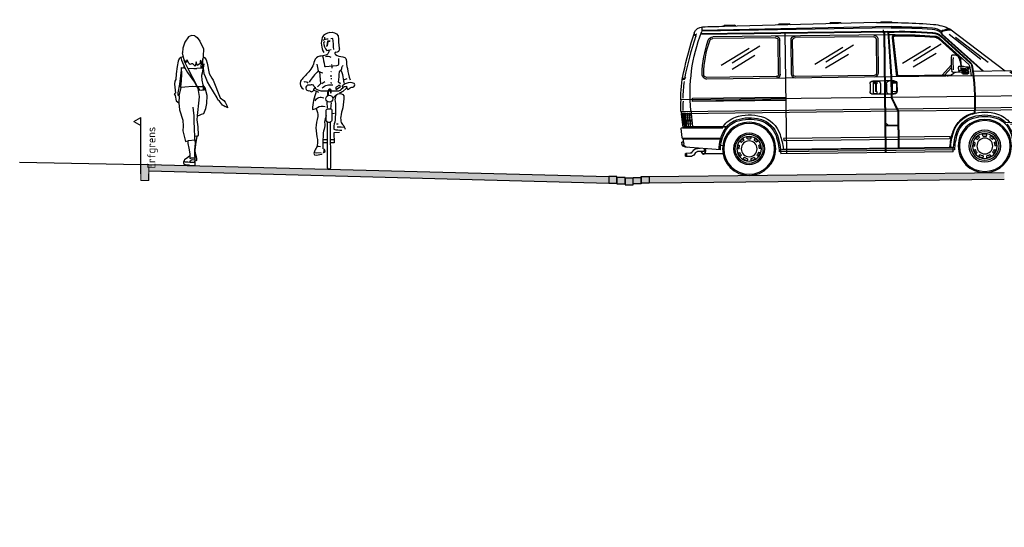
# Model space of a CAD drawing. Header units: metres. Extents: x 104013 to 108981, y 427946 to 428479.
# Tile 91 of 256: x 108725 to 108737, y 428264 to 428270. Entities that reach past the tile are written whole.
import ezdxf

# ---------------------------------------------------------------- set-up
doc = ezdxf.new("R2010")
doc.units = ezdxf.units.M
for name, color, linetype, lineweight in [('N-WE-OG-TERREIN_ERF-SD', 7, 'Continuous', 25), ('N-WE-VH-VERHARDING-GD', 7, 'Continuous', 25), ('N-XX-VH-KANTOPSLUITING_OPSLUITBAND-SD', 150, 'Continuous', 0), ('X-XX-AL-AANKLEDING-SD', 251, 'Continuous', 25), ('X-XX-AL-T25', 7, 'Continuous', 25)]:
    doc.layers.add(name, color=color, linetype=linetype, lineweight=lineweight)
for name, color, linetype, true_color in [('N-WE-VH-VERHARDING-AP_PARKEERPLAATS', 7, 'Continuous', 0x889692), ('N-WE-VH-VERHARDING-AP_PLEIN', 7, 'Continuous', 0x7f6f3f), ('N-WE-VH-VERHARDING-AP_RIJBAAN-ELEMENT', 7, 'Continuous', 0x7f4f3f), ('N-WE-VH-VERHARDING-AP_VOETPAD', 7, 'Continuous', 0xdbdbdb)]:
    doc.layers.add(name, color=color, linetype=linetype, true_color=true_color)
doc.styles.add('NLCS-ISO-M50-T25', font='NLCS-ISO.ttf', dxfattribs={"height": 0.125})

# ---------------------------------------------------------------- blocks, each defined once
blk = doc.blocks.new('N-SVH-KANTOPSLUITING_OB_100X200-D')
blk.add_hatch(color=253).paths.add_polyline_path([(-0.1, -0.2), (0, -0.2), (0, 0), (-0.1, 0)])
at = {"flags": 128}
blk.add_lwpolyline([(-0.1, -0.2), (0, -0.2), (0, 0), (-0.1, 0)], close=True, dxfattribs=at)
blk = doc.blocks.new('SOG-ERFGRENS_RECHTS-D')
for p, q in [((0.433, 3.25), (0, 3.5)), ((0, 3), (0, 3.5)), ((0.433, 3.25), (0, 3)), ((0, 0), (0, 3))]:
    blk.add_line(p, q)
blk = doc.blocks.new('SAL-AANKLEDING_VOETGANGER_VROUW_ACHTERAANZICHT-D')
for p, q in [((-0.049, 1.595), (-0.094, 1.53)), ((-0.014, 1.612), (-0.049, 1.595)), ((0.029, 1.608), (-0.014, 1.612)), ((0.029, 1.608), (0.058, 1.588)), ((0.058, 1.588), (0.092, 1.541)), ((-0.094, 1.53), (-0.121, 1.454)), ((0.092, 1.541), (0.135, 1.448)), ((-0.121, 1.454), (-0.124, 1.397)), ((0.133, 1.347), (0.129, 1.322)), ((0.135, 1.448), (0.134, 1.355)), ((-0.109, 1.243), (-0.093, 1.211)), ((0.122, 1.273), (0.113, 1.286)), ((0.129, 1.322), (0.122, 1.273)), ((0.123, 1.207), (0.127, 1.265)), ((0.127, 1.265), (0.129, 1.322)), ((-0.136, 1.215), (-0.108, 1.213)), ((-0.056, 1.208), (0.015, 1.205)), ((0.015, 1.205), (0.056, 1.205)), ((0.109, 1.206), (0.056, 1.205)), ((0.13, 1.178), (0.111, 1.118)), ((0.111, 1.118), (0.114, 1.059)), ((0.055, 0.978), (0.066, 0.958)), ((0.114, 1.059), (0.13, 1.002)), ((0.157, 0.964), (0.13, 1.002)), ((0.13, 1.002), (0.131, 0.985)), ((0.131, 0.977), (0.134, 0.947)), ((-0.164, 0.863), (-0.141, 0.966)), ((0.066, 0.958), (0.072, 0.932)), ((0.072, 0.932), (0.082, 0.858)), ((0.082, 0.858), (0.079, 0.809)), ((0.108, 0.931), (0.086, 0.937)), ((0.142, 0.933), (0.108, 0.931)), ((0.148, 0.939), (0.142, 0.933)), ((0.147, 0.964), (0.148, 0.939)), ((0.157, 0.964), (0.147, 0.964)), ((0.182, 0.868), (0.157, 0.964)), ((0.178, 0.771), (0.182, 0.868)), ((0.079, 0.809), (0.057, 0.619)), ((0.167, 0.707), (0.178, 0.771)), ((0.057, 0.619), (0.064, 0.615)), ((0.06, 0.566), (0.064, 0.615)), ((0.064, 0.615), (0.085, 0.626)), ((0.085, 0.626), (0.11, 0.639)), ((0.11, 0.639), (0.142, 0.644)), ((0.142, 0.644), (0.167, 0.707)), ((0.069, 0.482), (0.06, 0.566)), ((0.059, 0.365), (0.076, 0.376)), ((0.076, 0.376), (0.069, 0.482)), ((-0.058, 0.309), (-0.057, 0.274)), ((-0.057, 0.274), (-0.045, 0.215)), ((0.028, 0.321), (0.031, 0.322)), ((0.031, 0.322), (0.029, 0.36)), ((-0.045, 0.215), (-0.031, 0.146)), ((-0.031, 0.146), (-0.032, 0.121)), ((0.025, 0.164), (0.024, 0.146)), ((0.026, 0.197), (0.025, 0.164)), ((0.036, 0.161), (0.025, 0.164)), ((0.026, 0.127), (0.03, 0.095)), ((-0.104, 0.053), (-0.111, 0.051)), ((-0.111, 0.051), (-0.111, 0.025)), ((-0.111, 0.025), (-0.099, 0.016)), ((-0.099, 0.073), (-0.105, 0.062)), ((-0.105, 0.062), (-0.104, 0.053)), ((-0.104, 0.053), (-0.09, 0.046)), ((-0.057, 0.099), (-0.099, 0.073)), ((-0.099, 0.016), (-0.079, 0.011)), ((-0.09, 0.046), (-0.059, 0.047)), ((-0.079, 0.011), (-0.046, 0.01)), ((-0.059, 0.047), (-0.033, 0.042)), ((-0.032, 0.121), (-0.057, 0.099)), ((-0.046, 0.01), (-0.025, 0.001)), ((-0.032, 0.121), (-0.034, 0.093)), ((-0.034, 0.093), (-0.029, 0.087)), ((-0.033, 0.042), (-0.024, 0.062)), ((-0.033, 0.042), (0.002, 0.041)), ((-0.029, 0.087), (-0.012, 0.096)), ((-0.025, 0.001), (0, 0)), ((-0.024, 0.062), (-0.013, 0.073)), ((-0.013, 0.073), (0.003, 0.076)), ((-0.012, 0.096), (0.011, 0.098)), ((0, 0), (0.026, 0)), ((0.002, 0.041), (0.027, 0.044)), ((0.003, 0.076), (0.03, 0.073)), ((0.011, 0.098), (0.03, 0.095)), ((0.026, 0), (0.034, 0.006)), ((0.027, 0.044), (0.033, 0.054)), ((0.034, 0.043), (0.027, 0.044)), ((0.03, 0.095), (0.03, 0.073)), ((0.033, 0.054), (0.03, 0.073)), ((0.049, 0.064), (0.033, 0.054)), ((0.034, 0.006), (0.034, 0.043)), ((0.047, 0.117), (0.05, 0.082)), ((0.05, 0.082), (0.049, 0.064))]:
    blk.add_line(p, q)
for points in [[(0.062, 0.978), (0.075, 0.954), (0.086, 0.937), (0.135, 0.939), (0.134, 0.947), (0.147, 0.964), (0.131, 0.985), (0.131, 0.977), (0.062, 0.978), (-0.056, 1.208), (-0.098, 1.289), (-0.104, 1.312), (-0.112, 1.347), (-0.146, 1.339), (-0.165, 1.324), (-0.177, 1.293), (-0.191, 1.228), (-0.202, 1.137), (-0.207, 1.066), (-0.218, 1.048), (-0.221, 1.011), (-0.211, 0.896), (-0.226, 0.89), (-0.224, 0.881), (-0.213, 0.867), (-0.202, 0.802), (-0.171, 0.776), (-0.162, 0.69), (-0.118, 0.563), (-0.117, 0.49), (-0.121, 0.432), (-0.086, 0.299), (-0.058, 0.309), (-0.049, 0.312), (0.028, 0.321), (0.032, 0.276), (0.026, 0.197)], [(0.13, 1.178), (0.135, 1.207), (0.123, 1.207), (0.109, 1.206), (0.113, 1.286), (0.099, 1.308), (0.091, 1.262), (0.06, 1.239), (0.045, 1.285), (0.033, 1.232), (0.004, 1.263), (-0.013, 1.261), (-0.03, 1.255), (-0.041, 1.261), (-0.066, 1.311), (-0.075, 1.3), (-0.075, 1.277), (-0.104, 1.312), (-0.124, 1.397)], [(0.134, 1.355), (0.133, 1.347), (0.149, 1.341), (0.171, 1.311), (0.182, 1.269), (0.207, 1.14), (0.24, 1.082), (0.258, 1.057), (0.344, 0.839), (0.389, 0.808), (0.407, 0.786), (0.43, 0.735), (0.433, 0.718), (0.423, 0.723), (0.415, 0.731), (0.406, 0.73), (0.392, 0.741), (0.384, 0.741), (0.371, 0.748), (0.334, 0.797), (0.316, 0.817), (0.307, 0.84), (0.217, 0.99), (0.187, 1.04), (0.16, 1.101), (0.146, 1.137), (0.135, 1.207), (0.144, 1.263)], [(-0.146, 1.339), (-0.138, 1.307), (-0.111, 1.247), (-0.109, 1.243), (-0.108, 1.213), (-0.093, 1.211), (-0.063, 1.155), (0.024, 1.036), (0.055, 0.978), (0.001, 0.979), (-0.093, 0.974), (-0.141, 0.966), (-0.147, 0.979), (-0.141, 1.007), (-0.138, 1.055), (-0.133, 1.128), (-0.136, 1.215), (-0.161, 1.009), (-0.181, 0.9), (-0.181, 0.878), (-0.164, 0.863), (-0.171, 0.776)], [(0.042, 0.139), (0.024, 0.146), (0.026, 0.127), (0.035, 0.126), (0.047, 0.117), (0.046, 0.128), (0.042, 0.139), (0.036, 0.161), (0.035, 0.167), (0.033, 0.19), (0.04, 0.26), (0.059, 0.365), (0.056, 0.363), (0.029, 0.36), (0.024, 0.45), (0.019, 0.555), (0.022, 0.615), (0.012, 0.688), (0.008, 0.725)]]:
    blk.add_lwpolyline(points)
blk = doc.blocks.new('SAL-AANKLEDING_FIETSTER_VOORAANZICHT-D')
for points in [[(0.01, 1.694, 0.224954), (-0.085, 1.633, 0.218026), (-0.065, 1.447, -0.070213)], [(-0.073, 1.599, -0.105441), (-0.01, 1.617, -1.362009)], [(0.01, 1.694, -0.362904), (0.113, 1.652, 0.015093), (0.126, 1.499, -0.568041), (0.078, 1.449, 0.463013), (0.079, 1.42, 0.11132), (0.17, 1.393, -0.31235), (0.213, 1.36, 0.04183), (0.227, 1.247, 0.074826), (0.262, 1.109, 1453.487325)], [(0.058, 1.482, 0.012848), (0.047, 1.622), (0.024, 1.618)], [(-0.005, 1.475, -0.429934), (-0.039, 1.415, -0.021707), (-0.115, 1.4, 0.316506), (-0.181, 1.342, -0.14059), (-0.266, 1.191, 0.032752), (-0.355, 1.09, 0.39656), (-0.315, 0.994, 2.431502)], [(-0.052, 1.578), (-0.069, 1.572, 0.16771), (-0.026, 1.472), (0.026, 1.482)], [(-0.08, 1.406, -0.027944), (-0.057, 1.281, 0.422814), (-0.046, 1.273), (0.097, 1.287, 0.51068), (0.123, 1.314), (0.123, 1.372)], [(-0.046, 1.396, -0.201307), (0.023, 1.389, -0.293478)], [(-0.151, 1.301, -0.014584), (-0.133, 1.221, 0.043832), (-0.247, 1.079, 3.218337)], [(-0.133, 1.221, 0.170934), (-0.077, 1.195, 0.38449)], [(0.141, 1.059), (0.119, 1.081, 0.008797), (0.128, 1.207, -0.226735), (0.143, 1.225, 0.298471), (0.159, 1.25, -0.223663), (0.175, 1.286, -4.108203)], [(0.147, 1.226, -0.087706), (0.176, 1.119, 0.04255), (0.185, 1.068, -2.271623)], [(0.222, 1.119, 0.151778), (0.18, 1.099, 0.134147)], [(-0.309, 1.084, -0.322135), (-0.261, 1.068, 1.351223)], [(-0.164, 1.007, -0.168398), (-0.194, 1.042, 0.208056), (-0.221, 1.044, -0.01449), (-0.267, 1.041, 0.431381), (-0.282, 0.989, 0.342036), (-0.238, 0.975, 0.502767), (-0.208, 0.963, 0.321691), (-0.187, 0.992, -0.567898), (-0.163, 1.007, -1.321991)], [(0.177, 1.012), (0.145, 0.986, -0.244623), (0.104, 0.967, 0.016865), (-0.082, 0.967, -0.118708), (-0.136, 0.981), (-0.179, 1.003), (-0.191, 0.979), (-0.162, 0.972), (-0.132, 0.957)], [(-0.087, 1.008, -0.227843), (0.046, 1.045, 0.144244)], [(0.089, 0.99), (0.143, 1.024, 0.561425), (0.116, 1.036, -0.015186), (0.09, 1.019, 0.437223), (0.089, 0.99, -0.83324)], [(0.218, 1.004), (0.172, 0.965, -0.132229), (0.125, 0.944, 0.333695)], [(0.312, 1.062, 0.206679), (0.211, 1.064, 0.115586), (0.164, 1.03, 0.284772), (0.168, 1.018, 0.001883), (0.215, 1.029, 0.077479), (0.228, 0.992, 0.472133), (0.25, 1, -0.166307), (0.294, 1.018, 0.498514), (0.317, 1.06), (0.312, 1.062)], [(-0.16, 0.962, 0.073428), (-0.207, 0.741, 0.187521), (-0.143, 0.767, -0.191907), (-0.05, 0.779, 2.461001)], [(-0.174, 0.847, -0.408369), (-0.065, 0.884, 0.431027)], [(0.047, 0.886, -0.028217), (0.113, 0.936, -0.34375), (0.184, 0.91, -0.008166), (0.171, 0.76, 0.053344), (0.144, 0.653, 0.087477), (0.152, 0.579, 0.083197), (0.182, 0.536, -0.082582), (0.2, 0.498, -1.052457)], [(0.086, 0.917, 0.177371), (0.076, 0.842, -0.057471), (0.07, 0.583, 0.127258), (0.061, 0.496, 0.0836), (0.16, 0.486, 2.180609)], [(-0.159, 0.754, -0.122303), (-0.141, 0.652, 0.045301), (-0.162, 0.512, 0.055524), (-0.144, 0.367, -0.09123), (-0.151, 0.276, 0.06619), (-0.181, 0.218, 0.323893), (-0.179, 0.177, 0.121836), (-0.091, 0.189, -1.824136), (-0.091, 0.188, -0.254)], [(-0.035, 0.617), (-0.036, 0.721, -0.443605), (-0.013, 0.749), (0.014, 0.749, -0.505348), (0.034, 0.726), (0.034, 0.606, -0.843072), (-0.035, 0.61), (-0.035, 0.617)], [(-0.036, 0.668, 0.016355), (-0.055, 0.582, -0.100875), (-0.06, 0.496, 0.107973), (-0.073, 0.404, 0.025875), (-0.077, 0.252, 20.285035)], [(0.014, 0.58), (0.017, 0.018, -0.965528), (-0.019, 0.016), (-0.02, 0.582)]]:
    blk.add_lwpolyline(points, format="xyb")
for points in [[(-0.056, 1.638), (-0.057, 1.608)], [(0.013, 1.588), (-0.02, 1.588), (-0.027, 1.528)], [(0.011, 1.585), (-0.017, 1.585), (-0.025, 1.53)], [(0.029, 1.3), (0.036, 1.283), (0.035, 1.251)], [(-0.119, 1.211), (-0.106, 1.06), (-0.142, 1.021)], [(0.026, 1.212), (0.021, 1.203)], [(0.024, 1.166), (0.022, 1.144)], [(0.028, 1.129), (0.025, 1.116)], [(-0.088, 1.062), (-0.054, 1.087)], [(0.024, 1.078), (0.025, 1.064)], [(-0.021, 0.756), (-0.022, 0.833)], [(0.026, 0.826), (0.02, 0.745)], [(0.036, 0.689), (0.068, 0.696)], [(0.094, 0.561), (0.112, 0.563)], [(0.099, 0.524), (0.149, 0.525), (0.189, 0.523)], [(-0.022, 0.364), (-0.074, 0.366)], [(0.131, 0.456), (0.058, 0.453), (0.065, 0.329), (0.019, 0.329)], [(0.063, 0.366), (0.022, 0.363)], [(-0.152, 0.279), (-0.127, 0.286), (-0.104, 0.284)], [(-0.025, 0.329), (-0.074, 0.329)], [(-0.06, 0.249), (-0.054, 0.225), (-0.057, 0.207), (-0.072, 0.205), (-0.066, 0.211), (-0.059, 0.225), (-0.06, 0.236), (-0.061, 0.252)], [(-0.183, 0.208), (-0.152, 0.202), (-0.097, 0.208)]]:
    blk.add_lwpolyline(points)
for points in [[(-0.027, 1.531), (-0.03, 1.526), (-0.023, 1.527)], [(0.024, 0.949), (0.023, 0.978), (0.014, 0.99), (-0.005, 0.985), (-0.01, 0.97), (-0.016, 0.942), (-0.015, 0.92), (-0.009, 0.924), (-0.01, 0.956), (-0.003, 0.982), (0.014, 0.981), (0.021, 0.973), (0.02, 0.948)]]:
    blk.add_lwpolyline(points, close=True)
blk.add_lwpolyline([(0.027, 0.946), (0.028, 0.977, 0.668087), (-0.007, 0.984, 0.16058), (-0.018, 0.91), (-0.005, 0.918), (-0.006, 0.96, -1.047019), (0.019, 0.965), (0.018, 0.945)], format="xyb", close=True)
blk.add_circle((0.003, 0.874), 0.0437)
blk = doc.blocks.new('SAL-AANKLEDING_BUSJE1_ZIJAANZICHT-D')
for p, q in [((1.995, 1.884), (1.985, 1.874)), ((2.122, 1.885), (2.132, 1.875)), ((2.182, 1.875), (4.065, 1.851)), ((2.625, 1.879), (2.615, 1.869)), ((2.625, 1.879), (2.756, 1.878)), ((2.756, 1.878), (2.766, 1.868)), ((3.258, 1.871), (3.248, 1.862)), ((3.258, 1.871), (3.389, 1.87)), ((3.389, 1.87), (3.399, 1.86)), ((3.939, 1.863), (3.929, 1.853)), ((3.939, 1.863), (4.069, 1.862)), ((4.069, 1.862), (4.079, 1.851)), ((0.593, 1.256), (1.273, 1.785)), ((1.366, 1.72), (0.863, 1.256)), ((1.374, 1.72), (0.872, 1.256)), ((0.896, 1.404), (1.283, 1.716)), ((1.952, 1.721), (2.032, 1.721)), ((1.999, 1.824), (4.346, 1.804)), ((1.999, 1.807), (4.349, 1.794)), ((2.033, 1.755), (2.004, 1.206)), ((2.042, 1.763), (2.012, 1.205)), ((2.04, 1.721), (4.212, 1.721)), ((2.041, 1.755), (4.363, 1.755)), ((2.042, 1.763), (4.36, 1.763)), ((2.084, 1.763), (2.084, 0.262)), ((2.092, 1.755), (2.092, 0.262)), ((2.098, 1.783), (2.098, 1.748)), ((2.098, 1.748), (2.101, 1.744)), ((3.317, 1.763), (3.317, 0.262)), ((4.42, 1.762), (4.413, 1.759)), ((4.443, 1.764), (4.424, 1.752)), ((4.447, 1.754), (4.427, 1.742)), ((0.803, 1.365), (1.203, 1.68)), ((1.38, 1.698), (1.021, 1.366)), ((1.385, 1.692), (1.026, 1.36)), ((1.402, 1.674), (1.043, 1.342)), ((1.411, 1.664), (1.149, 1.422)), ((1.729, 1.397), (1.384, 1.604)), ((1.925, 1.213), (1.974, 1.683)), ((1.937, 1.2), (1.987, 1.682)), ((2.168, 1.671), (2.168, 1.25)), ((2.188, 1.671), (2.188, 1.25)), ((2.218, 1.701), (3.193, 1.701)), ((2.815, 1.397), (2.47, 1.604)), ((3.223, 1.25), (3.223, 1.671)), ((3.243, 1.25), (3.243, 1.671)), ((3.383, 1.25), (3.383, 1.671)), ((3.403, 1.25), (3.403, 1.671)), ((3.433, 1.701), (4.212, 1.701)), ((3.975, 1.397), (3.63, 1.604)), ((1.448, 1.484), (1.732, 1.316)), ((1.867, 1.369), (1.517, 1.575)), ((2.534, 1.484), (2.818, 1.316)), ((2.953, 1.369), (2.603, 1.575)), ((3.694, 1.484), (3.978, 1.316)), ((4.113, 1.369), (3.763, 1.575)), ((1.145, 1.4), (1.139, 1.324)), ((0.503, 1.223), (0.455, 1.223)), ((0.511, 1.228), (0.463, 1.228)), ((0.52, 1.233), (0.472, 1.233)), ((0.528, 1.237), (0.48, 1.237)), ((0.537, 1.242), (0.489, 1.242)), ((0.524, 1.256), (0.991, 1.256)), ((1.048, 1.305), (1.048, 1.284)), ((1.048, 1.256), (1.048, 1.236)), ((1.083, 1.315), (1.058, 1.315)), ((1.118, 1.274), (1.058, 1.274)), ((1.087, 1.266), (1.058, 1.266)), ((1.118, 1.226), (1.058, 1.226)), ((1.059, 1.303), (1.059, 1.292)), ((1.059, 1.254), (1.059, 1.243)), ((1.062, 1.239), (1.108, 1.251)), ((1.117, 1.287), (1.064, 1.287)), ((1.117, 1.238), (1.064, 1.238)), ((1.108, 1.251), (1.168, 1.268)), ((1.117, 1.287), (1.142, 1.294)), ((1.117, 1.238), (1.161, 1.25)), ((1.128, 1.29), (1.128, 1.284)), ((1.128, 1.241), (1.128, 1.236)), ((1.148, 1.307), (1.142, 1.294)), ((1.142, 1.294), (1.142, 1.277)), ((1.168, 1.268), (1.161, 1.25)), ((1.219, 1.246), (1.258, 1.218)), ((1.346, 1.213), (1.258, 1.309)), ((1.259, 1.34), (1.376, 1.213)), ((2.218, 1.22), (3.193, 1.22)), ((3.433, 1.22), (4.29, 1.22)), ((4.551, 1.221), (4.557, 1.217)), ((0.985, 1.2), (0.407, 1.2)), ((0.47, 1.205), (0.422, 1.205)), ((0.478, 1.209), (0.43, 1.209)), ((0.486, 1.214), (0.438, 1.214)), ((0.495, 1.219), (0.447, 1.219)), ((0.993, 1.2), (2.003, 1.2)), ((1.266, 1.213), (1.925, 1.213)), ((1.937, 1.116), (1.937, 1.022)), ((1.942, 1.121), (1.997, 1.121)), ((1.942, 1.116), (1.942, 1.022)), ((1.972, 1.151), (2.004, 1.151)), ((1.972, 1.146), (1.997, 1.146)), ((1.997, 1.146), (1.997, 0.992)), ((2.004, 1.206), (2.004, 0.946)), ((2.012, 1.206), (2.012, 0.944)), ((2.012, 1.2), (4.29, 1.2)), ((2.012, 1.151), (2.032, 1.151)), ((2.012, 1.151), (2.084, 1.151)), ((2.067, 1.116), (2.067, 1.022)), ((2.092, 1.151), (2.236, 1.151)), ((2.141, 1.116), (2.141, 1.022)), ((2.187, 1.146), (2.233, 1.146)), ((2.187, 1.146), (2.187, 1.117)), ((2.187, 1.117), (2.197, 1.117)), ((2.196, 1.117), (2.196, 1.021)), ((2.202, 1.112), (2.202, 1.026)), ((2.233, 1.146), (2.233, 0.992)), ((2.271, 1.116), (2.271, 1.022)), ((4.572, 1.21), (4.593, 1.21)), ((4.574, 1.2), (4.595, 1.2)), ((1.942, 1.017), (1.997, 1.017)), ((1.972, 0.992), (1.997, 0.992)), ((1.972, 0.987), (2.004, 0.987)), ((2.012, 0.987), (2.032, 0.987)), ((2.012, 0.987), (2.084, 0.987)), ((2.092, 0.987), (2.236, 0.987)), ((2.187, 1.021), (2.197, 1.021)), ((2.187, 1.021), (2.187, 0.992)), ((2.187, 0.992), (2.233, 0.992)), ((0.072, 0.862), (0.091, 0.875)), ((0.072, 0.858), (0.116, 0.858)), ((0.073, 0.892), (0.092, 0.905)), ((0.073, 0.888), (0.119, 0.888)), ((0.076, 0.913), (0.121, 0.913)), ((0.076, 0.862), (0.117, 0.862)), ((0.077, 0.892), (0.119, 0.892)), ((0.078, 0.928), (0.111, 0.928)), ((0.091, 0.875), (0.118, 0.875)), ((0.092, 0.905), (0.12, 0.905)), ((0.112, 0.797), (0.122, 0.928)), ((0.124, 0.901), (0.126, 0.932)), ((0.124, 0.831), (0.129, 0.896)), ((0.323, 0.937), (0.132, 0.937)), ((0.139, 0.946), (0.971, 0.946)), ((0.146, 0.88), (0.15, 0.932)), ((0.149, 0.842), (0.152, 0.875)), ((0.17, 0.879), (0.174, 0.932)), ((0.173, 0.833), (0.176, 0.882)), ((0.195, 0.892), (0.198, 0.932)), ((0.196, 0.82), (0.202, 0.895)), ((0.199, 0.797), (0.209, 0.928)), ((0.204, 0.869), (0.216, 0.869)), ((0.207, 0.899), (0.22, 0.899)), ((0.209, 0.929), (0.234, 0.929)), ((0.227, 0.869), (0.239, 0.869)), ((0.236, 0.93), (0.236, 0.937)), ((0.24, 0.899), (0.333, 0.899)), ((0.247, 0.869), (0.298, 0.869)), ((0.251, 0.889), (0.251, 0.937)), ((0.251, 0.929), (0.333, 0.929)), ((0.251, 0.786), (0.251, 0.881)), ((0.281, 0.786), (0.281, 0.937)), ((0.298, 0.891), (0.333, 0.891)), ((0.303, 0.837), (0.303, 0.892)), ((0.311, 0.892), (0.311, 0.937)), ((0.333, 0.796), (0.333, 0.936)), ((0.979, 0.946), (2.004, 0.946)), ((2.004, 0.946), (1.922, 0.773)), ((2.012, 0.944), (1.93, 0.771)), ((2.012, 0.946), (4.618, 0.946)), ((4.473, 0.965), (3.317, 0.965)), ((3.317, 0.93), (4.473, 0.93)), ((3.317, 0.925), (4.473, 0.925)), ((4.473, 0.925), (4.473, 0.965)), ((0.055, 0.772), (0.067, 0.785)), ((0.062, 0.773), (0.975, 0.773)), ((0.071, 0.786), (0.323, 0.786)), ((0.073, 0.832), (0.092, 0.845)), ((0.073, 0.828), (0.114, 0.828)), ((0.076, 0.802), (0.095, 0.815)), ((0.076, 0.798), (0.112, 0.798)), ((0.077, 0.832), (0.114, 0.832)), ((0.08, 0.802), (0.112, 0.802)), ((0.092, 0.845), (0.115, 0.845)), ((0.095, 0.815), (0.113, 0.815)), ((0.115, 0.791), (0.118, 0.829)), ((0.139, 0.791), (0.143, 0.839)), ((0.163, 0.791), (0.167, 0.836)), ((0.187, 0.791), (0.19, 0.823)), ((0.199, 0.809), (0.227, 0.809)), ((0.202, 0.839), (0.215, 0.839)), ((0.221, 0.839), (0.231, 0.839)), ((0.221, 0.786), (0.221, 0.837)), ((0.236, 0.786), (0.236, 0.792)), ((0.242, 0.839), (0.298, 0.839)), ((0.246, 0.809), (0.333, 0.809)), ((0.298, 0.846), (0.333, 0.846)), ((0.298, 0.839), (0.333, 0.839)), ((0.311, 0.786), (0.311, 0.837)), ((0.326, 0.786), (0.326, 0.837)), ((0.333, 0.8), (0.974, 0.8)), ((0.982, 0.8), (1.935, 0.8)), ((0.983, 0.773), (1.922, 0.773)), ((1.922, 0.773), (1.922, 0.322)), ((1.93, 0.771), (1.93, 0.314)), ((1.931, 0.773), (4.616, 0.773)), ((1.943, 0.8), (4.618, 0.8)), ((2.084, 0.781), (2.084, 0.628)), ((2.092, 0.786), (2.092, 0.593)), ((4.494, 0.812), (4.478, 0.614)), ((4.489, 0.746), (4.596, 0.746)), ((4.599, 0.773), (4.491, 0.773)), ((4.508, 0.694), (4.508, 0.786)), ((4.533, 0.694), (4.533, 0.786)), ((4.557, 0.694), (4.558, 0.786)), ((4.571, 0.786), (4.577, 0.773)), ((4.577, 0.773), (4.572, 0.694)), ((4.58, 0.786), (4.59, 0.773)), ((4.59, 0.773), (4.582, 0.694)), ((4.589, 0.786), (4.599, 0.773)), ((4.599, 0.773), (4.591, 0.694)), ((4.616, 0.773), (4.598, 0.603)), ((4.618, 0.8), (4.606, 0.786)), ((4.606, 0.786), (4.616, 0.773)), ((0.051, 0.701), (0.163, 0.701)), ((0.06, 0.693), (0.051, 0.701)), ((0.052, 0.671), (0.052, 0.678)), ((0.052, 0.678), (0.092, 0.678)), ((0.052, 0.671), (0.092, 0.671)), ((0.053, 0.654), (0.053, 0.661)), ((0.053, 0.661), (0.093, 0.661)), ((0.053, 0.654), (0.094, 0.654)), ((0.055, 0.637), (0.055, 0.644)), ((0.055, 0.644), (0.095, 0.644)), ((0.055, 0.637), (0.096, 0.637)), ((0.057, 0.615), (0.057, 0.627)), ((0.057, 0.627), (0.098, 0.627)), ((0.057, 0.615), (0.1, 0.615)), ((0.06, 0.693), (0.06, 0.678)), ((0.06, 0.693), (0.091, 0.693)), ((0.061, 0.671), (0.062, 0.661)), ((0.062, 0.654), (0.064, 0.644)), ((0.065, 0.637), (0.066, 0.627)), ((0.068, 0.615), (0.071, 0.604)), ((0.1, 0.614), (0.613, 0.614)), ((2.054, 0.598), (2.084, 0.628)), ((4.581, 0.614), (4.024, 0.614)), ((4.48, 0.646), (4.585, 0.646)), ((4.482, 0.671), (4.588, 0.671)), ((4.485, 0.694), (4.591, 0.694)), ((4.485, 0.689), (4.59, 0.689)), ((4.487, 0.721), (4.593, 0.721)), ((4.502, 0.614), (4.502, 0.689)), ((4.527, 0.614), (4.527, 0.689)), ((4.549, 0.614), (4.551, 0.689)), ((4.557, 0.614), (4.556, 0.604)), ((4.569, 0.689), (4.562, 0.614)), ((4.571, 0.614), (4.57, 0.604)), ((4.581, 0.689), (4.572, 0.614)), ((4.59, 0.689), (4.581, 0.614)), ((4.586, 0.694), (4.585, 0.689)), ((0.008, 0.594), (0.538, 0.594)), ((0.008, 0.568), (0.018, 0.438)), ((1.93, 0.598), (2.054, 0.598)), ((1.93, 0.593), (2.092, 0.593)), ((4.575, 0.604), (4.034, 0.604)), ((4.598, 0.594), (4.099, 0.594)), ((4.62, 0.59), (4.609, 0.478)), ((0.023, 0.433), (0.514, 0.428)), ((0.028, 0.433), (0.028, 0.423)), ((0.028, 0.423), (0.514, 0.418)), ((0.71, 0.329), (0.72, 0.381)), ((0.742, 0.371), (0.715, 0.384)), ((0.74, 0.427), (0.764, 0.41)), ((0.744, 0.424), (0.785, 0.459)), ((0.796, 0.437), (0.783, 0.463)), ((0.831, 0.48), (0.838, 0.452)), ((0.832, 0.476), (0.885, 0.476)), ((0.879, 0.452), (0.886, 0.48)), ((0.934, 0.463), (0.921, 0.437)), ((0.932, 0.459), (0.972, 0.424)), ((0.953, 0.41), (0.976, 0.427)), ((1.002, 0.384), (0.975, 0.371)), ((0.997, 0.381), (1.006, 0.329)), ((1.287, 0.453), (1.922, 0.453)), ((1.287, 0.453), (1.293, 0.423)), ((1.293, 0.423), (1.922, 0.423)), ((1.93, 0.453), (3.349, 0.453)), ((1.93, 0.423), (3.343, 0.423)), ((3.349, 0.453), (3.343, 0.423)), ((3.63, 0.329), (3.64, 0.381)), ((3.662, 0.371), (3.635, 0.384)), ((3.66, 0.427), (3.684, 0.41)), ((3.664, 0.424), (3.705, 0.459)), ((3.716, 0.437), (3.703, 0.463)), ((3.751, 0.48), (3.758, 0.452)), ((3.752, 0.476), (3.805, 0.476)), ((3.799, 0.452), (3.806, 0.48)), ((3.854, 0.463), (3.841, 0.437)), ((3.852, 0.459), (3.892, 0.424)), ((3.873, 0.41), (3.896, 0.427)), ((3.922, 0.384), (3.895, 0.371)), ((3.917, 0.381), (3.926, 0.329)), ((4.103, 0.373), (4.13, 0.373)), ((4.604, 0.473), (4.109, 0.468)), ((4.598, 0.463), (4.112, 0.458)), ((4.598, 0.463), (4.586, 0.397)), ((4.591, 0.423), (4.608, 0.423)), ((4.598, 0.473), (4.598, 0.463)), ((4.613, 0.417), (4.61, 0.399)), ((0.14, 0.314), (0.504, 0.314)), ((0.705, 0.329), (0.734, 0.331)), ((0.742, 0.287), (0.714, 0.279)), ((0.746, 0.234), (0.719, 0.28)), ((0.742, 0.231), (0.763, 0.251)), ((0.954, 0.251), (0.975, 0.231)), ((0.998, 0.28), (0.971, 0.234)), ((1.003, 0.279), (0.975, 0.287)), ((0.982, 0.331), (1.011, 0.329)), ((1.232, 0.287), (3.405, 0.287)), ((1.248, 0.314), (1.282, 0.322)), ((3.389, 0.314), (1.248, 0.314)), ((1.251, 0.262), (3.386, 0.262)), ((1.922, 0.322), (1.29, 0.322)), ((3.355, 0.322), (1.93, 0.322)), ((3.389, 0.314), (3.355, 0.322)), ((3.625, 0.329), (3.654, 0.331)), ((3.662, 0.287), (3.634, 0.279)), ((3.666, 0.234), (3.639, 0.28)), ((3.662, 0.231), (3.683, 0.251)), ((3.874, 0.251), (3.895, 0.231)), ((3.918, 0.28), (3.891, 0.234)), ((3.923, 0.279), (3.895, 0.287)), ((3.902, 0.331), (3.931, 0.329)), ((4.102, 0.273), (4.332, 0.273)), ((4.133, 0.321), (4.565, 0.359)), ((4.344, 0.303), (4.417, 0.303)), ((4.385, 0.343), (4.417, 0.343)), ((4.441, 0.291), (4.455, 0.272)), ((4.473, 0.314), (4.487, 0.295)), ((4.511, 0.283), (4.562, 0.283)), ((0.797, 0.222), (0.781, 0.198)), ((0.834, 0.184), (0.784, 0.202)), ((0.833, 0.179), (0.836, 0.208)), ((0.881, 0.208), (0.884, 0.179)), ((0.933, 0.202), (0.883, 0.184)), ((0.936, 0.198), (0.92, 0.222)), ((3.717, 0.222), (3.701, 0.198)), ((3.754, 0.184), (3.704, 0.202)), ((3.753, 0.179), (3.756, 0.208)), ((3.801, 0.208), (3.804, 0.179)), ((3.853, 0.202), (3.803, 0.184)), ((3.856, 0.198), (3.84, 0.222)), ((4.511, 0.243), (4.562, 0.243))]:
    blk.add_line(p, q)
for points in [[(4.318, 0.337, 0.02972), (4.317, 0.323, 0.044481), (4.319, 0.302, 0.057948), (4.324, 0.286, 0.100134), (4.333, 0.272, 0.192904), (4.344, 0.268, 0.192904), (4.354, 0.272, 0.100134), (4.364, 0.286, 0.062202), (4.369, 0.303, 0.000739)], [(4.323, 0.338, 0.031985), (4.322, 0.323, 0.044481), (4.324, 0.303, 0.057948), (4.329, 0.288, 0.100134), (4.337, 0.276, 0.192904), (4.344, 0.273, 0.192904), (4.351, 0.276, 0.100134), (4.359, 0.288, 0.057948), (4.364, 0.303, 0.000739), (4.364, 0.303, 0.044481)], [(4.338, 0.339, 0.08008), (4.335, 0.331, 0.046723), (4.335, 0.323, 0.046723), (4.335, 0.315, 0.06038), (4.337, 0.309, 0.101748), (4.341, 0.304, 0.18642), (4.344, 0.303, 0.18642)]]:
    blk.add_lwpolyline(points, format="xyb")
blk.add_lwpolyline([(4.562, 0.283, 0.236985), (4.56, 0.282, 0.085423), (4.557, 0.277, 0.043051), (4.556, 0.271, 0.031776), (4.556, 0.263, 0.031776), (4.556, 0.255, 0.043051), (4.557, 0.249, 0.085423), (4.56, 0.244, 0.236985), (4.562, 0.243, 0.236985), (4.564, 0.244, 0.085423), (4.566, 0.249, 0.043051), (4.567, 0.255, 0.031776), (4.568, 0.263, 0.031776), (4.567, 0.271, 0.043051), (4.566, 0.277, 0.085423), (4.564, 0.282, 0.236985)], format="xyb", close=True)
for centre, radius in [((1.974, 1.132), 0.01), ((2.21, 1.132), 0.01), ((0.858, 0.33), 0.33), ((0.858, 0.33), 0.315), ((3.778, 0.33), 0.33), ((3.778, 0.33), 0.315), ((0.858, 0.33), 0.197), ((0.858, 0.33), 0.176), ((3.778, 0.33), 0.194), ((3.778, 0.33), 0.176), ((0.858, 0.33), 0.153), ((0.858, 0.33), 0.098), ((3.778, 0.33), 0.153), ((3.778, 0.33), 0.098)]:
    blk.add_circle(centre, radius)
for centre, radius, start, end in [((1.518, 1.321), 0.525, 94.7498, 117.7945), ((2.114, -4.729), 6.604, 89.4085, 95.5532), ((2.114, -4.729), 6.614, 89.9293, 91.0272), ((3.511, -51.829), 53.684, 89.1176, 89.4085), ((4.336, 1.738), 0.11, 19.2326, 89.1176), ((4.445, 1.819), 0.0997, 163.9516, 201.4854), ((1.277, 1.523), 0.252, 71.5531, 93.8896), ((1.277, 1.523), 0.262, 70.5986, 90.7812), ((1.349, 1.739), 0.025, 312.7483, 71.5531), ((1.354, 1.742), 0.03, 312.7483, 70.5986), ((1.509, 1.586), 0.216, 95.0854, 126.9502), ((1.502, 1.566), 0.18, 94.7644, 132.7483), ((1.509, 1.586), 0.2, 95.0854, 128.8047), ((1.502, 1.566), 0.172, 94.7644, 132.7483), ((1.935, -3.633), 5.354, 89.8203, 95.0815), ((1.935, -3.633), 5.397, 88.866, 94.7644), ((1.935, -3.633), 5.389, 88.954, 94.7644), ((1.999, -3.919), 5.742, 90, 95.0854), ((1.999, -3.919), 5.726, 90, 95.0854), ((1.952, 1.686), 0.035, 354.1414, 89.8203), ((2.218, 1.671), 0.05, 90, 180), ((3.193, 1.671), 0.05, 0, 90), ((3.433, 1.671), 0.05, 90, 180), ((4.212, 1.661), 0.06, 20.1196, 90), ((2.351, 0.994), 2.151, 355.1516, 21.525), ((4.429, 1.743), 0.01, 122.7395, 198.8876), ((0.398, 0.364), 4.25, 11.4523, 18.8876), ((4.433, 1.733), 0.01, 122.7395, 198.749), ((0.398, 0.364), 4.28, 12.3886, 19.2326), ((1.47, 1.6), 0.1, 95.0815, 132.7483), ((1.47, 1.6), 0.087, 95.0815, 132.7483), ((1.935, -3.633), 5.341, 89.8203, 95.0815), ((1.952, 1.686), 0.022, 354.1414, 89.8203), ((2.218, 1.671), 0.03, 90, 180), ((3.193, 1.671), 0.03, 0, 90), ((3.433, 1.671), 0.03, 90, 180), ((4.212, 1.661), 0.04, 20.1196, 90), ((3.009, 1.22), 1.321, 1.7972, 20.1196), ((3.009, 1.22), 1.341, 1.7972, 20.1196), ((1.244, 1.392), 0.1, 132.7483, 175.442), ((1.227, 1.34), 0.125, 81.2963, 102.9293), ((1.244, 1.454), 0.01, 6.1004, 81.2963), ((1.062, 1.322), 0.06, 132.7483, 170.947), ((1.062, 1.322), 0.052, 132.7483, 170.947), ((1.062, 1.322), 0.027, 132.7483, 170.947), ((1.441, 1.302), 0.3, 150.8529, 175.6113), ((1.206, 1.433), 0.03, 102.9293, 150.8529), ((0.35, 1.358), 0.887, 354.8871, 4.852), ((0.35, 1.358), 0.909, 353.5743, 6.1004), ((1.327, -0.326), 1.778, 119.3807, 119.6858), ((1.375, -0.326), 1.778, 118.1303, 120.8787), ((1.327, -0.326), 1.778, 118.7617, 119.0727), ((1.343, -0.326), 1.778, 119.0727, 119.3807), ((1.327, -0.326), 1.778, 117.506, 118.4476), ((1.343, -0.326), 1.778, 118.4476, 118.7617), ((0.524, 1.216), 0.04, 90, 117.506), ((3.669, 0.921), 2.698, 171.2512, 183.8917), ((3.67, 0.921), 2.691, 171.2549, 183.7694), ((3.491, 0.935), 2.487, 170.947, 173.8828), ((1.058, 1.305), 0.01, 90, 180), ((1.058, 1.284), 0.01, 180, 270), ((1.058, 1.256), 0.01, 90, 180), ((1.058, 1.236), 0.01, 180, 270), ((1.064, 1.303), 0.005, 111.784, 180), ((1.064, 1.292), 0.005, 180, 270), ((1.064, 1.254), 0.005, 107.8726, 180), ((1.064, 1.243), 0.005, 180, 270), ((1.204, 0.851), 0.459, 96.9319, 108.0204), ((1.148, 1.093), 0.231, 86.012, 111.784), ((1.204, 0.822), 0.459, 96.9319, 107.8726), ((1.118, 1.284), 0.01, 270, 0), ((1.118, 1.236), 0.01, 270, 0), ((1.211, 1.56), 0.314, 260.8413, 276.2011), ((1.164, 1.319), 0.005, 9.2731, 86.012), ((1.022, 1.296), 0.149, 349.2151, 9.2731), ((1.244, 1.258), 0.01, 276.2011, 353.5743), ((2.218, 1.25), 0.05, 180, 270), ((2.218, 1.25), 0.03, 180, 270), ((3.193, 1.25), 0.03, 270, 0), ((3.193, 1.25), 0.05, 270, 0), ((3.433, 1.25), 0.05, 180, 270), ((3.433, 1.25), 0.03, 180, 270), ((4.29, 1.26), 0.06, 270, 1.7972), ((4.29, 1.26), 0.04, 270, 1.7972), ((2.958, 0.926), 1.66, 0.6784, 12.3886), ((1.44, -0.378), 1.886, 123.2045, 136.1849), ((1.582, -0.367), 1.898, 124.3572, 136.236), ((1.327, -0.326), 1.778, 120.5845, 120.8787), ((1.327, -0.326), 1.778, 119.9881, 120.2876), ((1.343, -0.326), 1.778, 120.2876, 120.5845), ((1.343, -0.326), 1.778, 119.6858, 119.9881), ((1.316, 1.3), 0.1, 234.983, 270), ((1.972, 1.116), 0.035, 90, 180), ((1.972, 1.116), 0.03, 90, 180), ((2.032, 1.116), 0.035, 0, 90), ((2.176, 1.116), 0.035, 90, 180), ((2.197, 1.112), 0.005, 360, 90), ((2.236, 1.116), 0.035, 0, 90), ((4.572, 1.22), 0.01, 191.5895, 270), ((4.574, 1.21), 0.01, 191.4523, 270), ((2.958, 0.926), 1.63, 1.43, 8.7237), ((1.972, 1.022), 0.035, 180, 270), ((1.972, 1.022), 0.03, 180, 270), ((2.032, 1.022), 0.035, 270, 0), ((2.176, 1.022), 0.035, 180, 270), ((2.197, 1.026), 0.005, 270, 360), ((2.236, 1.022), 0.035, 270, 0), ((0.469, 0.856), 0.397, 169.6343, 190.1979), ((0.502, 0.856), 0.397, 169.6343, 171.7737), ((1.352, -0.346), 1.778, 133.653, 134.2498), ((0.132, 0.927), 0.01, 90, 175.5189), ((0.139, 0.926), 0.02, 90, 133.653), ((0.219, 0.927), 0.01, 90, 175.5189), ((0.323, 0.936), 0.01, 0, 90), ((0.323, 0.927), 0.01, 0, 90), ((3.284, 0.84), 1.304, 358.9207, 3.9477), ((3.284, 0.84), 1.334, 358.297, 4.5711), ((0.487, 0.724), 0.436, 174.1074, 183.0734), ((0.058, 0.768), 0.005, 134.5185, 174.1074), ((0.071, 0.781), 0.005, 90, 134.5185), ((0.122, 0.796), 0.01, 175.5189, 270), ((0.209, 0.796), 0.01, 175.5189, 270), ((0.323, 0.796), 0.01, 270, 0), ((0.862, 0.216), 0.534, 73.7096, 108.2256), ((0.914, 0.396), 0.355, 17.7699, 78.5602), ((3.775, 0.216), 0.534, 71.7744, 106.2904), ((0.503, 0.699), 0.411, 180.787, 193.3045), ((0.792, 0.429), 0.31, 108.2256, 143.4718), ((0.792, 0.429), 0.257, 108.2256, 149.2853), ((0.792, 0.429), 0.275, 108.2256, 137.8662), ((0.862, 0.216), 0.499, 73.7096, 108.2256), ((0.862, 0.216), 0.481, 73.7096, 108.2256), ((0.914, 0.396), 0.294, 17.7699, 73.7096), ((0.914, 0.396), 0.312, 17.7699, 73.7096), ((0.914, 0.396), 0.347, 17.7699, 73.7096), ((3.722, 0.396), 0.347, 106.2904, 162.2301), ((3.722, 0.396), 0.312, 106.2904, 162.2301), ((3.722, 0.396), 0.294, 106.2904, 162.2301), ((3.775, 0.216), 0.499, 71.7744, 106.2904), ((3.775, 0.216), 0.481, 71.7744, 106.2904), ((3.845, 0.429), 0.257, 30.7147, 71.7744), ((3.845, 0.429), 0.275, 42.1338, 71.7744), ((3.845, 0.429), 0.31, 36.5282, 71.7744), ((0.015, 0.583), 0.0162, 125.5603, 246.7947), ((0.063, 0.394), 0.21, 90.3861, 105.8857), ((0.981, 0.317), 0.495, 149.2853, 180.2543), ((0.981, 0.317), 0.477, 149.2853, 180.3449), ((0.792, 0.429), 0.275, 140.5896, 149.2853), ((0.416, 0.236), 0.835, 1.757, 17.7699), ((0.416, 0.236), 0.87, 5.086, 17.7699), ((0.416, 0.236), 0.878, 5.5636, 17.7699), ((4.221, 0.236), 0.87, 162.2301, 174.3851), ((4.221, 0.236), 0.835, 162.2301, 178.243), ((3.845, 0.429), 0.275, 30.7147, 39.4104), ((3.656, 0.317), 0.477, 0.5219, 30.7147), ((3.656, 0.317), 0.495, 0.6828, 30.7147), ((4.574, 0.394), 0.21, 79.5904, 89.6139), ((4.61, 0.591), 0.01, 354.2504, 79.5904), ((0.023, 0.438), 0.005, 184.0856, 268.8427), ((-0.178, 0.099), 0.384, 34.0499, 57.4469), ((0.858, 0.33), 0.124, 160.4792, 179.5208), ((0.858, 0.33), 0.124, 120.4792, 139.5208), ((0.858, 0.33), 0.124, 80.4792, 99.5208), ((0.858, 0.33), 0.124, 40.4792, 59.5208), ((0.858, 0.33), 0.124, 0.4792, 19.5208), ((0.416, 0.236), 0.817, 3.55, 17.7699), ((4.221, 0.236), 0.817, 162.2301, 176.45), ((3.778, 0.33), 0.124, 160.4792, 179.5208), ((3.778, 0.33), 0.124, 120.4792, 139.5208), ((3.778, 0.33), 0.124, 80.4792, 99.5208), ((3.778, 0.33), 0.124, 40.4792, 59.5208), ((3.778, 0.33), 0.124, 0.4792, 19.5208), ((4.537, 0.406), 0.05, 274.9392, 349.4913), ((4.56, 0.408), 0.05, 274.9392, 349.4913), ((4.604, 0.478), 0.005, 271.1573, 355.9144), ((4.608, 0.418), 0.005, 349.4913, 90), ((0.858, 0.33), 0.124, 200.4792, 219.5208), ((0.858, 0.33), 0.124, 320.4792, 339.5208), ((3.778, 0.33), 0.124, 200.4792, 219.5208), ((3.778, 0.33), 0.124, 320.4792, 339.5208), ((4.417, 0.273), 0.07, 36.1582, 90), ((4.417, 0.273), 0.03, 36.1582, 90), ((4.511, 0.313), 0.07, 216.1582, 270), ((4.511, 0.313), 0.03, 216.1582, 270), ((0.858, 0.33), 0.124, 240.4792, 259.5208), ((0.858, 0.33), 0.124, 280.4792, 299.5208), ((3.778, 0.33), 0.124, 240.4792, 259.5208), ((3.778, 0.33), 0.124, 280.4792, 299.5208)]:
    blk.add_arc(centre, radius, start, end)

msp = doc.modelspace()

# ---------------------------------------------------------------- hatches: boundary and pattern name
at = {"layer": 'N-WE-VH-VERHARDING-AP_PARKEERPLAATS'}
h = msp.add_hatch(color=256, dxfattribs=at)
h.dxf.hatch_style = 1
h.paths.add_polyline_path([(108733.029, 428268.17), (108732.93, 428268.17), (108732.93, 428268.09), (108733.03, 428268.091)])
h.paths.add_polyline_path([(108732.931, 428268.16), (108732.831, 428268.16), (108732.83, 428268.08), (108732.931, 428268.08)])
h.paths.add_polyline_path([(108732.83, 428268.15), (108732.731, 428268.15), (108732.731, 428268.07), (108732.83, 428268.07)])
h.paths.add_polyline_path([(108733.029, 428268.17), (108733.03, 428268.091), (108733.345, 428268.094), (108737.429, 428268.14), (108737.43, 428268.22)])
at = {"layer": 'N-WE-VH-VERHARDING-AP_PLEIN'}
h = msp.add_hatch(color=256, dxfattribs=at)
h.dxf.hatch_style = 1
h.paths.add_polyline_path([(108728.031, 428268.289), (108728.029, 428268.209), (108731.529, 428268.117), (108731.531, 428268.197)])
at = {"layer": 'N-WE-VH-VERHARDING-AP_RIJBAAN-ELEMENT', "linetype": 'ByBlock'}
h = msp.add_hatch(color=256, dxfattribs=at)
h.paths.add_polyline_path([(108732.73, 428268.16), (108732.63, 428268.16), (108732.631, 428268.09), (108732.63, 428268.08), (108732.73, 428268.08)])
h.paths.add_polyline_path([(108732.63, 428268.17), (108732.53, 428268.17), (108732.529, 428268.09), (108732.631, 428268.09)])
h.paths.add_polyline_path([(108728.029, 428268.209), (108728.031, 428268.289), (108726.831, 428268.32), (108726.831, 428268.24)])
h.paths.add_polyline_path([(108731.531, 428268.197), (108731.529, 428268.117), (108732.529, 428268.09), (108732.529, 428268.09), (108732.53, 428268.17)])
at = {"layer": 'N-WE-VH-VERHARDING-AP_VOETPAD'}
h = msp.add_hatch(dxfattribs=at)
h.set_pattern_fill('ANGLE', color=256)
h.set_pattern_definition([(0, (-5.451, -13.598), (0, 6.985), [5.08, -1.905]), (90, (-5.451, -13.598), (-6.985, 4e-16), [5.08, -1.905])])
h.paths.add_polyline_path([(108733.13, 428264.674), (108733.03, 428264.674), (108733.03, 428264.574), (108733.13, 428264.574)])
h.paths.add_polyline_path([(108733.33, 428264.674), (108733.23, 428264.674), (108733.23, 428264.574), (108733.33, 428264.574)])
h.paths.add_polyline_path([(108733.23, 428264.574), (108733.23, 428264.674), (108733.13, 428264.674), (108733.13, 428264.574), (108733.13, 428264.424), (108733.23, 428264.424)])
h.paths.add_polyline_path([(108733.33, 428264.574), (108733.23, 428264.574), (108733.23, 428264.274), (108733.33, 428264.274)])
h.paths.add_polyline_path([(108733.23, 428264.274), (108733.23, 428264.424), (108733.13, 428264.424), (108733.13, 428264.274), (108733.13, 428264.124), (108733.23, 428264.124)])
h.paths.add_polyline_path([(108733.13, 428264.574), (108733.03, 428264.574), (108733.03, 428264.274), (108733.13, 428264.274)])
h.paths.add_polyline_path([(108733.13, 428264.274), (108733.03, 428264.274), (108733.03, 428263.974), (108733.13, 428263.974)])
h.paths.add_polyline_path([(108733.13, 428263.974), (108733.03, 428263.974), (108733.03, 428263.824), (108733.13, 428263.824)])
h.paths.add_polyline_path([(108733.23, 428263.974), (108733.23, 428264.124), (108733.13, 428264.124), (108733.13, 428263.974), (108733.13, 428263.824), (108733.23, 428263.824)])
h.paths.add_polyline_path([(108733.33, 428263.974), (108733.23, 428263.974), (108733.23, 428263.824), (108733.33, 428263.824)])
h.paths.add_polyline_path([(108733.33, 428264.274), (108733.23, 428264.274), (108733.23, 428263.974), (108733.33, 428263.974)])

# ---------------------------------------------------------------- linework, layer by layer
at = {"flags": 128}
msp.add_lwpolyline([(108725.231, 428268.35), (108726.731, 428268.32)], dxfattribs=at)
at = {"layer": 'N-WE-VH-VERHARDING-AP_VOETPAD', "flags": 128}
msp.add_lwpolyline([(108726.831, 428268.123), (108726.831, 428268.203)], dxfattribs=at)
at = {"layer": 'N-WE-VH-VERHARDING-GD'}
for p, q in [((108726.831, 428268.32), (108732.53, 428268.17)), ((108726.834, 428268.24), (108732.531, 428268.09))]:
    msp.add_line(p, q, dxfattribs=at)
at = {"layer": 'N-WE-VH-VERHARDING-GD', "flags": 128}
for points in [[(108732.631, 428268.17), (108732.531, 428268.17), (108732.531, 428268.09), (108732.631, 428268.09)], [(108732.731, 428268.16), (108732.631, 428268.16), (108732.631, 428268.08), (108732.731, 428268.08)], [(108732.831, 428268.16), (108732.931, 428268.16), (108732.931, 428268.08), (108732.831, 428268.08)], [(108732.931, 428268.17), (108733.031, 428268.17), (108733.031, 428268.09), (108732.931, 428268.09)], [(108732.831, 428268.15), (108732.731, 428268.15), (108732.731, 428268.07), (108732.831, 428268.07)]]:
    msp.add_lwpolyline(points, close=True, dxfattribs=at)
for points in [[(108733.029, 428268.17), (108737.43, 428268.22)], [(108733.03, 428268.091), (108737.429, 428268.14)]]:
    msp.add_lwpolyline(points, dxfattribs=at)

# ---------------------------------------------------------------- block references
at = {"layer": 'N-WE-OG-TERREIN_ERF-SD', "xscale": -0.2, "yscale": 0.2}
msp.add_blockref('SOG-ERFGRENS_RECHTS-D', (108726.731, 428268.203), dxfattribs=at)
at = {"layer": 'N-XX-VH-KANTOPSLUITING_OPSLUITBAND-SD', "xscale": -1}
msp.add_blockref('N-SVH-KANTOPSLUITING_OB_100X200-D', (108726.731, 428268.32), dxfattribs=at)
at = {"layer": 'X-XX-AL-AANKLEDING-SD', "xscale": -1, "rotation": 0.678310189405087}
msp.add_blockref('SAL-AANKLEDING_BUSJE1_ZIJAANZICHT-D', (108738.05, 428268.229), dxfattribs=at)
at = {"layer": 'X-XX-AL-AANKLEDING-SD'}
for name, p in [('SAL-AANKLEDING_VOETGANGER_VROUW_ACHTERAANZICHT-D', (108727.372, 428268.306)), ('SAL-AANKLEDING_FIETSTER_VOORAANZICHT-D', (108729.064, 428268.261))]:
    msp.add_blockref(name, p, dxfattribs=at)

# ---------------------------------------------------------------- texts
at = {"layer": 'X-XX-AL-T25', "insert": (108726.812, 428268.27), "char_height": 0.1, "width": 0.66064, "attachment_point": 1, "rotation": 89.9946, "style": 'NLCS-ISO-M50-T25'}
msp.add_mtext('Erfgrens', dxfattribs=at)

doc.saveas('drawing.dxf')
